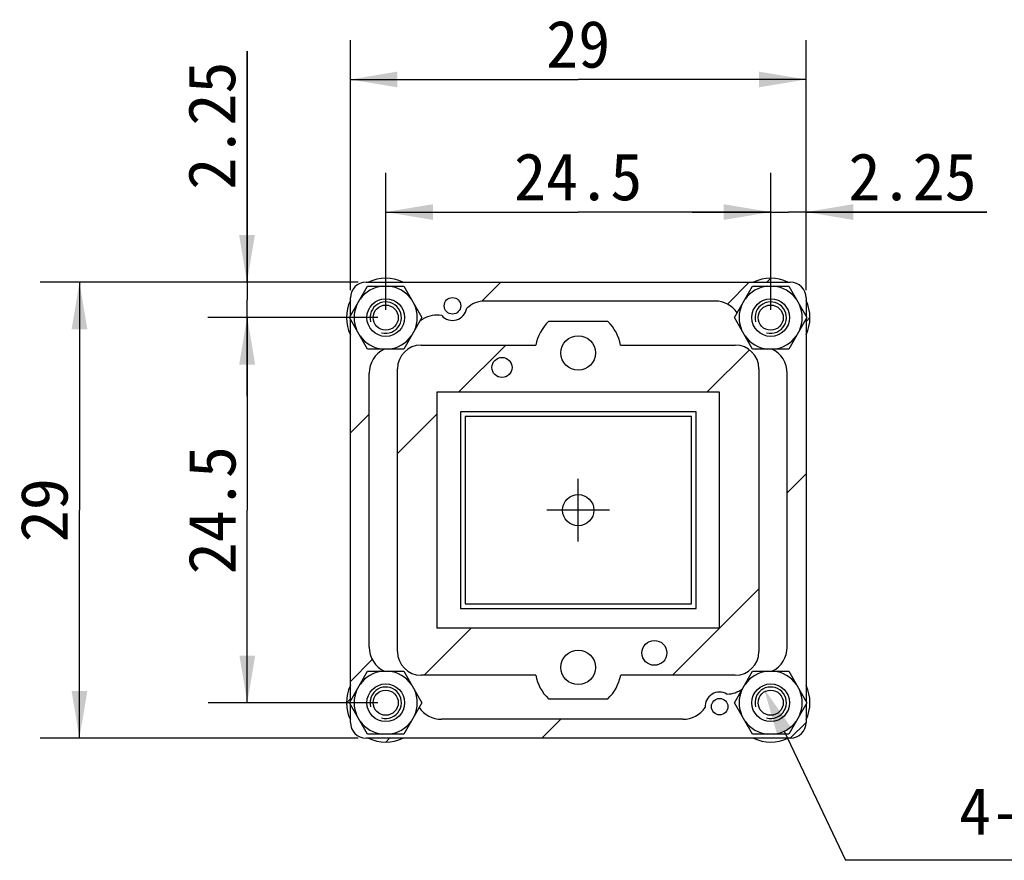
# Model space of a CAD drawing. Header units: millimetres. Extents: x 0 to 559, y 0 to 432.
# Tile 1 of 3: x 124 to 187, y 179 to 233. Entities that reach past the tile are written whole.
import ezdxf
from ezdxf.enums import TextEntityAlignment as Align

# ---------------------------------------------------------------- set-up
doc = ezdxf.new("R2010")
doc.units = ezdxf.units.MM
doc.header["$LTSCALE"] = 30.734
doc.header["$PDMODE"] = 3
doc.header["$PDSIZE"] = 8
doc.layers.get('0').update_dxf_attribs({"linetype": 'CONTINUOUS'})
doc.layers.get('Defpoints').update_dxf_attribs({"linetype": 'CONTINUOUS'})
doc.layers.add('00_COMPONENTS', color=7, linetype='CONTINUOUS')
doc.layers.add('51__DRAFT_DIMS', color=7, linetype='CONTINUOUS')
doc.styles.get("Standard").update_dxf_attribs({"font": 'simfang.ttf'})
doc.dimstyles.new('DIMSTYLE_1', dxfattribs={"dimtxt": 3, "dimasz": 3, "dimexe": 2.5, "dimexo": 0.5, "dimgap": 0.75, "dimtad": 1, "dimdsep": 46, "dimtxsty": 'STANDARD', "dimblk": '_FILLED', "dimblk1": '_FILLED', "dimblk2": '_FILLED', "dimcen": 0.09, "dimclrt": 3, "dimazin": 2, "dimtp": 0.2, "dimtm": 0.2, "dimtfac": 1, "dimtofl": 0, "dimtmove": 0, "dimatfit": 3, "dimldrblk": '_FILLED', "dimfxl": 1, "dimtolj": 1, "dimarcsym": 0})
doc.dimstyles.new('DIMSTYLE_2', dxfattribs={"dimtxt": 3, "dimasz": 3, "dimexe": 2.5, "dimexo": 0.5, "dimgap": 0.75, "dimtad": 1, "dimdsep": 46, "dimtxsty": 'STANDARD', "dimblk": '_FILLED', "dimblk1": '_FILLED', "dimblk2": '_FILLED', "dimcen": 0.09, "dimclrt": 3, "dimazin": 2, "dimtp": 0.1, "dimtm": 0.1, "dimtfac": 1, "dimtofl": 0, "dimtmove": 0, "dimatfit": 3, "dimldrblk": '_FILLED', "dimfxl": 1, "dimtolj": 1, "dimarcsym": 0})
doc.dimstyles.new('DIMSTYLE_3', dxfattribs={"dimtxt": 3, "dimasz": 3, "dimexe": 2.5, "dimexo": 0.5, "dimtad": 1, "dimdsep": 46, "dimtxsty": 'STANDARD', "dimblk": '_FILLED', "dimblk1": '_FILLED', "dimblk2": '_FILLED', "dimcen": 0.09, "dimclrt": 3, "dimazin": 2, "dimtp": 0.1, "dimtm": 0.1, "dimtfac": 1, "dimtofl": 0, "dimtmove": 0, "dimatfit": 1, "dimldrblk": '_FILLED', "dimfxl": 1, "dimtolj": 1, "dimarcsym": 0})

# ---------------------------------------------------------------- blocks, each defined once
blk = doc.blocks.new('_FILLED')
at = {"color": 0, "linetype": 'ByBlock'}
blk.add_solid([(0, 0), (-1, 0.167), (-1, -0.167)], dxfattribs=at)
blk = doc.blocks.new('*D1')
at = {"layer": '51__DRAFT_DIMS', "color": 4}
for p, q in [((147.775, 214.43), (147.775, 223.145)), ((172.275, 214.43), (172.275, 223.145)), ((147.775, 220.645), (160.025, 220.645)), ((172.275, 220.645), (160.025, 220.645))]:
    blk.add_line(p, q, dxfattribs=at)
at = {"layer": '51__DRAFT_DIMS', "color": 4, "xscale": 3, "yscale": 3, "zscale": 3, "rotation": 180}
blk.add_blockref('_FILLED', (147.775, 220.645), dxfattribs=at)
at = {"layer": '51__DRAFT_DIMS', "color": 4, "xscale": 3, "yscale": 3, "zscale": 3}
blk.add_blockref('_FILLED', (172.275, 220.645), dxfattribs=at)
at = {"layer": '51__DRAFT_DIMS', "color": 3}
blk.add_text('24.5', height=3, dxfattribs=at).set_placement((160.025, 221.395), align=Align.CENTER)
blk = doc.blocks.new('*D2')
at = {"layer": '51__DRAFT_DIMS', "color": 4}
for p, q in [((145.525, 215.68), (145.525, 231.581)), ((174.525, 215.68), (174.525, 231.581)), ((145.525, 229.081), (160.025, 229.081)), ((174.525, 229.081), (160.025, 229.081))]:
    blk.add_line(p, q, dxfattribs=at)
at = {"layer": '51__DRAFT_DIMS', "color": 4, "xscale": 3, "yscale": 3, "zscale": 3, "rotation": 180}
blk.add_blockref('_FILLED', (145.525, 229.081), dxfattribs=at)
at = {"layer": '51__DRAFT_DIMS', "color": 4, "xscale": 3, "yscale": 3, "zscale": 3}
blk.add_blockref('_FILLED', (174.525, 229.081), dxfattribs=at)
at = {"layer": '51__DRAFT_DIMS', "color": 3}
blk.add_text('29', height=3, dxfattribs=at).set_placement((160.025, 229.831), align=Align.CENTER)
blk = doc.blocks.new('*D3')
at = {"layer": '51__DRAFT_DIMS', "color": 4}
for p, q in [((147.275, 213.93), (136.468, 213.93)), ((138.968, 213.93), (138.968, 201.68)), ((138.968, 189.43), (138.968, 201.68)), ((147.275, 189.43), (136.468, 189.43))]:
    blk.add_line(p, q, dxfattribs=at)
at = {"layer": '51__DRAFT_DIMS', "color": 4, "xscale": 3, "yscale": 3, "zscale": 3}
for p, rotation in [((138.968, 213.93), 90), ((138.968, 189.43), 270)]:
    blk.add_blockref('_FILLED', p, dxfattribs=dict(at, rotation=rotation))
at = {"layer": '51__DRAFT_DIMS', "color": 3}
blk.add_text('24.5', height=3, rotation=90, dxfattribs=at).set_placement((138.218, 201.68), align=Align.CENTER)
blk = doc.blocks.new('*D4')
at = {"layer": '51__DRAFT_DIMS', "color": 4}
for p, q in [((146.025, 216.18), (125.785, 216.18)), ((128.285, 216.18), (128.285, 201.68)), ((128.285, 187.18), (128.285, 201.68)), ((146.025, 187.18), (125.785, 187.18))]:
    blk.add_line(p, q, dxfattribs=at)
at = {"layer": '51__DRAFT_DIMS', "color": 4, "xscale": 3, "yscale": 3, "zscale": 3}
for p, rotation in [((128.285, 216.18), 90), ((128.285, 187.18), 270)]:
    blk.add_blockref('_FILLED', p, dxfattribs=dict(at, rotation=rotation))
at = {"layer": '51__DRAFT_DIMS', "color": 3}
blk.add_text('29', height=3, rotation=90, dxfattribs=at).set_placement((127.535, 201.68), align=Align.CENTER)
blk = doc.blocks.new('*D5')
at = {"layer": '51__DRAFT_DIMS', "color": 4}
for p, q in [((138.948, 216.18), (138.948, 230.873)), ((138.948, 230.873), (138.948, 215.055)), ((146.025, 216.18), (136.448, 216.18)), ((138.948, 208.93), (138.948, 215.055)), ((147.275, 213.93), (136.448, 213.93)), ((138.948, 213.93), (138.948, 208.93))]:
    blk.add_line(p, q, dxfattribs=at)
at = {"layer": '51__DRAFT_DIMS', "color": 4, "xscale": 3, "yscale": 3, "zscale": 3}
for p, rotation in [((138.948, 216.18), 270), ((138.948, 213.93), 90)]:
    blk.add_blockref('_FILLED', p, dxfattribs=dict(at, rotation=rotation))
at = {"layer": '51__DRAFT_DIMS', "color": 3}
blk.add_text('2.25', height=3, rotation=90, dxfattribs=at).set_placement((138.198, 222.061))
blk = doc.blocks.new('*D6')
at = {"layer": '51__DRAFT_DIMS', "color": 4}
for p, q in [((172.275, 214.43), (172.275, 223.145)), ((174.525, 215.68), (174.525, 223.145)), ((172.275, 220.645), (167.275, 220.645)), ((167.275, 220.645), (173.4, 220.645)), ((186.036, 220.645), (173.4, 220.645)), ((174.525, 220.645), (186.036, 220.645))]:
    blk.add_line(p, q, dxfattribs=at)
at = {"layer": '51__DRAFT_DIMS', "color": 4, "xscale": 3, "yscale": 3, "zscale": 3}
blk.add_blockref('_FILLED', (172.275, 220.645), dxfattribs=at)
at = {"layer": '51__DRAFT_DIMS', "color": 4, "xscale": 3, "yscale": 3, "zscale": 3, "rotation": 180}
blk.add_blockref('_FILLED', (174.525, 220.645), dxfattribs=at)
at = {"layer": '51__DRAFT_DIMS', "color": 3}
blk.add_text('2.25', height=3, dxfattribs=at).set_placement((177.224, 221.395))
blk = doc.blocks.new('*D7')
at = {"layer": '51__DRAFT_DIMS', "color": 0, "lineweight": -2}
for p in [(173.134, 187.624), (201.641, 179.404)]:
    blk.add_line(p, (177.046, 179.404), dxfattribs=at)
at = {"layer": 'Defpoints', "color": 0}
for p in [(171.845, 190.333), (172.704, 188.527)]:
    blk.add_point(p, dxfattribs=at)
at = {"layer": '51__DRAFT_DIMS', "color": 0, "linetype": 'ByBlock', "lineweight": -2, "xscale": 3, "yscale": 3, "zscale": 3, "rotation": 115.4494178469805}
blk.add_blockref('_FILLED', (171.845, 190.333), dxfattribs=at)
at = {"layer": '51__DRAFT_DIMS', "color": 3, "insert": (184.264, 184.029), "char_height": 3, "attachment_point": 1, "line_spacing_factor": 0.9}
blk.add_mtext('\\A1;{4-M2{\\fgdt;x}3.7}', dxfattribs=at)

msp = doc.modelspace()

# ---------------------------------------------------------------- linework, layer by layer
at = {"layer": '00_COMPONENTS', "color": 7}
for p, q in [((147.763, 216.18), (147.775, 216.187)), ((147.775, 216.187), (147.787, 216.18)), ((172.263, 216.18), (172.275, 216.187)), ((172.275, 216.187), (172.287, 216.18)), ((145.465, 213.93), (146.62, 215.93)), ((146.525, 216.18), (173.525, 216.18)), ((146.62, 215.93), (148.929, 215.93)), ((148.929, 215.93), (150.084, 213.93)), ((169.965, 213.93), (171.12, 215.93)), ((171.12, 215.93), (173.429, 215.93)), ((173.429, 215.93), (174.584, 213.93)), ((145.525, 214.033), (145.525, 215.18)), ((168.735, 214.98), (154.096, 214.98)), ((174.525, 215.18), (174.525, 214.033)), ((146.62, 211.93), (145.465, 213.93)), ((145.525, 189.533), (145.525, 213.827)), ((150.084, 213.93), (148.929, 211.93)), ((161.905, 213.68), (158.144, 213.68)), ((171.12, 211.93), (169.965, 213.93)), ((174.584, 213.93), (173.429, 211.93)), ((174.525, 213.827), (174.525, 189.533)), ((148.929, 211.93), (146.62, 211.93)), ((150.025, 212.18), (157.326, 212.18)), ((162.724, 212.18), (170.025, 212.18)), ((173.429, 211.93), (171.12, 211.93)), ((148.525, 192.68), (148.525, 210.68)), ((171.525, 210.68), (171.525, 192.68)), ((146.725, 192.97), (146.725, 210.389)), ((173.325, 192.97), (173.325, 210.39)), ((151.025, 209.18), (151.025, 194.18)), ((169.025, 209.18), (151.025, 209.18)), ((169.025, 194.18), (169.025, 209.18)), ((152.525, 207.93), (152.525, 195.43)), ((167.525, 207.93), (152.525, 207.93)), ((152.825, 207.63), (152.825, 195.73)), ((167.225, 207.63), (152.825, 207.63)), ((167.225, 195.73), (167.225, 207.63)), ((167.525, 195.43), (167.525, 207.93)), ((152.825, 195.73), (167.225, 195.73)), ((152.525, 195.43), (167.525, 195.43)), ((169.025, 194.18), (151.025, 194.18)), ((145.465, 189.43), (146.62, 191.43)), ((146.62, 191.43), (148.929, 191.43)), ((148.929, 191.43), (150.084, 189.43)), ((157.321, 191.18), (150.025, 191.18)), ((170.025, 191.18), (162.728, 191.18)), ((169.965, 189.43), (171.12, 191.43)), ((171.12, 191.43), (173.429, 191.43)), ((173.429, 191.43), (174.584, 189.43)), ((146.62, 187.43), (145.465, 189.43)), ((145.525, 188.18), (145.525, 189.327)), ((150.084, 189.43), (148.929, 187.43)), ((158.138, 189.68), (161.911, 189.68)), ((171.12, 187.43), (169.965, 189.43)), ((174.584, 189.43), (173.429, 187.43)), ((174.525, 189.327), (174.525, 188.18)), ((166.692, 188.38), (151.315, 188.38)), ((148.929, 187.43), (146.62, 187.43)), ((173.429, 187.43), (171.12, 187.43)), ((173.525, 187.18), (146.525, 187.18)), ((147.775, 187.173), (147.763, 187.18)), ((147.787, 187.18), (147.775, 187.173)), ((172.275, 187.173), (172.263, 187.18)), ((172.287, 187.18), (172.275, 187.173))]:
    msp.add_line(p, q, dxfattribs=at)
at = {"layer": '00_COMPONENTS', "color": 4}
for p, q in [((172.025, 216.18), (172.275, 216.43)), ((153.896, 214.967), (155.109, 216.18)), ((169.521, 214.787), (170.914, 216.18)), ((174.525, 213.68), (174.775, 213.93)), ((152.414, 209.18), (155.414, 212.18)), ((168.219, 209.18), (170.922, 211.882)), ((145.525, 206.596), (146.725, 207.796)), ((148.525, 205.29), (151.025, 207.79)), ((160.025, 199.68), (160.025, 203.68)), ((173.325, 202.785), (174.525, 203.985)), ((162.025, 201.68), (158.025, 201.68)), ((166.025, 191.18), (171.525, 196.68)), ((150.219, 191.18), (153.219, 194.18)), ((145.525, 190.79), (146.918, 192.183)), ((145.275, 189.43), (145.525, 189.68)), ((157.719, 187.18), (158.919, 188.38)), ((173.525, 187.18), (174.525, 188.18)), ((147.775, 186.93), (148.025, 187.18))]:
    msp.add_line(p, q, dxfattribs=at)
at = {"layer": '00_COMPONENTS', "color": 7}
for centre, radius in [((147.775, 213.93), 1.2), ((152.025, 214.68), 0.525), ((172.275, 213.93), 1.2), ((147.775, 213.93), 0.8), ((172.275, 213.93), 0.8), ((160.025, 211.68), 1.1), ((155.175, 210.76), 0.64), ((164.875, 192.6), 0.79), ((160.025, 191.68), 1.1), ((147.775, 189.43), 1.2), ((172.275, 189.43), 1.2), ((147.775, 189.43), 0.8), ((172.275, 189.43), 0.8), ((169.025, 189.18), 0.525)]:
    msp.add_circle(centre, radius, dxfattribs=at)
at = {"layer": '00_COMPONENTS', "color": 4}
msp.add_circle((160.025, 201.68), 1, dxfattribs=at)
at = {"layer": '00_COMPONENTS', "color": 7}
for centre, radius, start, end in [((147.775, 213.93), 2.5, 64.1771, 115.8229), ((172.275, 213.93), 2.5, 64.1771, 115.8229), ((146.525, 215.18), 1, 90, 180), ((147.775, 213.93), 2.009, 95.5445, 144.4555), ((147.775, 213.93), 2.009, 35.5445, 84.4555), ((172.275, 213.93), 2.009, 95.5445, 144.4555), ((172.275, 213.93), 2.009, 35.5445, 84.4555), ((173.525, 215.18), 1, 0, 90), ((147.775, 213.93), 2.5, 154.17794, 205.82206), ((154.095, 213.282), 1.698, 89.98526, 133.04995), ((168.735, 213.28), 1.7, 34.16706, 90), ((172.275, 213.93), 2.5, 334.17794, 25.82206), ((147.775, 213.93), 2.009, 155.5445, 204.4555), ((147.775, 213.93), 2.009, 335.5445, 24.4555), ((152.025, 214.68), 0.925, 222.21154, 350.21128), ((172.275, 213.93), 2.009, 155.5445, 204.4555), ((172.275, 213.93), 2.009, 335.5445, 24.4555), ((151.024, 212.391), 1.695, 124.06463, 129.10801), ((151.023, 212.393), 1.692, 120.81563, 124.06343), ((151.027, 212.389), 1.699, 79.40323, 120.86349), ((160.025, 211.68), 2.745, 133.23093, 169.505), ((160.025, 211.68), 2.745, 10.495, 46.76907), ((147.775, 213.93), 2.009, 215.5445, 264.4555), ((147.775, 213.93), 2.009, 275.5445, 324.4555), ((172.275, 213.93), 2.009, 215.5445, 264.4555), ((172.275, 213.93), 2.009, 275.5445, 324.4555), ((148.425, 210.389), 1.7, 116.68351, 180), ((150.025, 210.68), 1.5, 90, 180), ((170.025, 210.68), 1.5, 0, 90), ((171.625, 210.39), 1.7, 0, 64.94772), ((148.425, 192.97), 1.7, 180, 244.94772), ((150.025, 192.68), 1.5, 180, 270), ((170.025, 192.68), 1.5, 270, 360), ((171.625, 192.97), 1.7, 296.68541, 360), ((147.775, 189.43), 2.009, 95.5445, 144.4555), ((147.775, 189.43), 2.009, 35.5445, 84.4555), ((160.025, 191.68), 2.749, 190.47782, 226.67051), ((160.025, 191.68), 2.749, 313.32949, 349.52218), ((172.275, 189.43), 2.009, 95.5445, 144.4555), ((172.275, 189.43), 2.009, 35.5445, 84.4555), ((147.775, 189.43), 2.5, 154.17794, 205.82206), ((172.275, 189.43), 2.5, 334.17794, 25.82206), ((147.775, 189.43), 2.009, 155.5445, 204.4555), ((147.775, 189.43), 2.009, 335.5445, 24.4555), ((169.025, 189.18), 0.925, 59.73122, 183.18822), ((169.464, 191.678), 1.7, 270.89324, 306.4252), ((172.275, 189.43), 2.009, 155.5445, 204.4555), ((172.275, 189.43), 2.009, 335.5445, 24.4555), ((151.315, 190.08), 1.7, 214.16706, 270), ((166.692, 190.08), 1.7, 270, 325.96678), ((146.525, 188.18), 1, 180, 270), ((147.775, 189.43), 2.009, 215.5445, 264.4555), ((147.775, 189.43), 2.009, 275.5445, 324.4555), ((172.275, 189.43), 2.009, 215.5445, 264.4555), ((172.275, 189.43), 2.009, 275.5445, 324.4555), ((173.525, 188.18), 1, 270, 360), ((147.775, 189.43), 2.5, 244.1771, 295.8229), ((172.275, 189.43), 2.5, 244.1771, 295.8229)]:
    msp.add_arc(centre, radius, start, end, dxfattribs=at)
at = {"layer": '00_COMPONENTS', "color": 4}
for centre in [(147.775, 213.93), (172.275, 213.93), (147.775, 189.43), (172.275, 189.43)]:
    msp.add_arc(centre, 1, 255, 195, dxfattribs=at)

# ---------------------------------------------------------------- dimensions: what is measured, and where the dimension line sits
at = {"layer": '51__DRAFT_DIMS', "color": 4}
for base, p1, p2, angle, dimstyle, picture, middle in [((145.525, 229.081), (174.525, 215.18), (145.525, 215.18), 180, 'DIMSTYLE_1', '*D2', (159.987, 229.081)), ((138.948, 213.93), (146.525, 216.18), (147.775, 213.93), 270, 'DIMSTYLE_2', '*D5', (138.948, 226.405)), ((172.275, 220.645), (174.525, 215.18), (172.275, 213.93), 180, 'DIMSTYLE_2', '*D6', (181.568, 220.645)), ((128.285, 187.18), (146.525, 216.18), (146.525, 187.18), 270, 'DIMSTYLE_1', '*D4', (128.285, 201.642)), ((138.968, 189.43), (147.775, 213.93), (147.775, 189.43), 270, 'DIMSTYLE_1', '*D3', (138.968, 201.618))]:
    dim = msp.add_linear_dim(base=base, p1=p1, p2=p2, angle=angle, dimstyle=dimstyle, dxfattribs=at)
    dim.commit()
    dim.dimension.update_dxf_attribs({"geometry": picture, "text_midpoint": middle, "dimtype": 160})
dim = msp.add_linear_dim(base=(172.275, 220.645), p1=(147.775, 213.93), p2=(172.275, 213.93), dimstyle='DIMSTYLE_1', dxfattribs=at)
dim.commit()
dim.dimension.update_dxf_attribs({"geometry": '*D1', "text_midpoint": (159.963, 220.645), "dimtype": 160})
dim = msp.add_diameter_dim_2p(p1=(172.704, 188.527), p2=(171.845, 190.333), text='{4-M<>{\\fgdt;x}3.7}', dimstyle='DIMSTYLE_3', override={"dimtih": 1, "dimtoh": 1, "dimpost": '<>'}, dxfattribs=at)
dim.commit()
dim.dimension.update_dxf_attribs({"geometry": '*D7', "text_midpoint": (192.952, 179.404), "dimtype": 163})

doc.saveas('drawing.dxf')
